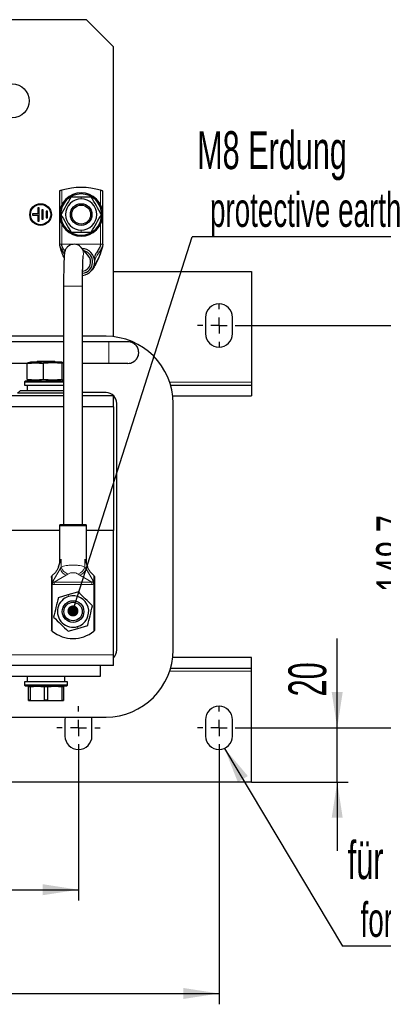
# Model space of a CAD drawing. Header units: millimetres. Extents: x 5 to 418, y 2 to 292.
# Tile 8 of 41: x 121 to 155, y 66 to 157. Entities that reach past the tile are written whole.
import ezdxf

# ---------------------------------------------------------------- set-up
doc = ezdxf.new("R2010")
doc.units = ezdxf.units.MM
doc.layers.add('SLD-0', color=7, linetype='Continuous')
doc.styles.add('SLDTEXTSTYLE0', font='TXT', dxfattribs={"width": 0.605})
doc.dimstyles.new('SLDDIMSTYLE0', dxfattribs={"dimtxt": 3.5, "dimasz": 3.302, "dimexe": 0, "dimexo": 0.0625, "dimgap": 0.875, "dimtad": 1, "dimlfac": 4, "dimrnd": 1e-09, "dimzin": 12, "dimdsep": 46, "dimtxsty": 'SLDTEXTSTYLE0', "dimsah": 1, "dimcen": 0.09, "dimadec": 0, "dimazin": 3, "dimtfac": 1, "dimtofl": 0, "dimtmove": 0, "dimatfit": 3, "dimfxl": 1, "dimfrac": 2, "dimtolj": 1, "dimtzin": 12, "dimarcsym": 0})
doc.dimstyles.new('SLDDIMSTYLE2', dxfattribs={"dimtxt": 3.5, "dimasz": 3.302, "dimexe": 0, "dimexo": 0.0625, "dimgap": 0.875, "dimtad": 1, "dimlfac": 4, "dimrnd": 1e-09, "dimzin": 12, "dimdsep": 46, "dimtxsty": 'SLDTEXTSTYLE0', "dimsah": 1, "dimcen": 0.09, "dimadec": 0, "dimazin": 3, "dimtfac": 1, "dimtmove": 0, "dimatfit": 0, "dimfxl": 1, "dimfrac": 2, "dimtolj": 1, "dimtzin": 12, "dimarcsym": 0})
doc.dimstyles.new('SLDDIMSTYLE3', dxfattribs={"dimtxt": 0.18, "dimasz": 3.302, "dimexe": 0, "dimexo": 0.0625, "dimgap": 0, "dimtad": 0, "dimtih": 1, "dimtoh": 1, "dimdec": 0, "dimrnd": 1e-09, "dimzin": 0, "dimdsep": 46, "dimtxsty": 'Standard', "dimsah": 1, "dimcen": 0.09, "dimadec": 0, "dimazin": 0, "dimtfac": 3.302, "dimtdec": 0, "dimtofl": 0, "dimtmove": 0, "dimatfit": 3, "dimfxl": 1, "dimfrac": 2, "dimtolj": 1, "dimtzin": 0, "dimarcsym": 0})
doc.dimstyles.new('SLDDIMSTYLE4', dxfattribs={"dimtxt": 0.18, "dimasz": 1.016, "dimexe": 0, "dimexo": 0.0625, "dimgap": 0, "dimtad": 0, "dimtih": 1, "dimtoh": 1, "dimdec": 0, "dimrnd": 1e-09, "dimzin": 0, "dimdsep": 46, "dimtxsty": 'Standard', "dimblk1": 'DOT', "dimblk2": 'DOT', "dimsah": 1, "dimcen": 0.09, "dimadec": 0, "dimazin": 0, "dimtfac": 1.016, "dimtdec": 0, "dimtofl": 0, "dimtmove": 0, "dimatfit": 3, "dimldrblk": 'DOT', "dimfxl": 1, "dimfrac": 2, "dimtolj": 1, "dimtzin": 0, "dimarcsym": 0})

# ---------------------------------------------------------------- blocks, each defined once
blk = doc.blocks.new('_D_4')
at = {"layer": 'SLD-0'}
for p, q in [((70.651, 89.942), (70.651, 75.992)), ((126.651, 89.942), (126.651, 75.992)), ((70.651, 76.992), (126.651, 76.992))]:
    blk.add_line(p, q, dxfattribs=at)
for points in [[(70.651, 76.992), (73.953, 76.484), (73.953, 77.5)], [(126.651, 76.992), (123.349, 77.5), (123.349, 76.484)]]:
    blk.add_solid(points, dxfattribs=at)
at = {"layer": 'SLD-0', "insert": (94.64, 81.504), "char_height": 3.5, "attachment_point": 1, "style": 'SLDTEXTSTYLE0'}
blk.add_mtext('224', dxfattribs=at)
blk = doc.blocks.new('_D_5')
at = {"layer": 'SLD-0'}
for p, q in [((57.651, 89.942), (57.651, 66.407)), ((139.651, 89.942), (139.651, 66.407)), ((57.651, 67.407), (139.651, 67.407))]:
    blk.add_line(p, q, dxfattribs=at)
for points in [[(57.651, 67.407), (60.953, 66.899), (60.953, 67.915)], [(139.651, 67.407), (136.349, 67.915), (136.349, 66.899)]]:
    blk.add_solid(points, dxfattribs=at)
at = {"layer": 'SLD-0', "insert": (94.64, 71.918), "char_height": 3.5, "attachment_point": 1, "style": 'SLDTEXTSTYLE0'}
blk.add_mtext('328', dxfattribs=at)
blk = doc.blocks.new('_D_6')
at = {"layer": 'SLD-0'}
for p, q in [((150.583, 91.942), (150.583, 100.201)), ((141.651, 91.942), (151.583, 91.942)), ((150.583, 86.942), (150.583, 91.942)), ((142.651, 86.942), (151.583, 86.942)), ((150.583, 86.942), (150.583, 80.592))]:
    blk.add_line(p, q, dxfattribs=at)
for points in [[(150.583, 91.942), (151.091, 95.244), (150.075, 95.244)], [(150.583, 86.942), (150.075, 83.64), (151.091, 83.64)]]:
    blk.add_solid(points, dxfattribs=at)
at = {"layer": 'SLD-0', "insert": (146.071, 94.853), "char_height": 3.5, "attachment_point": 1, "rotation": 90, "style": 'SLDTEXTSTYLE0'}
blk.add_mtext('20', dxfattribs=at)
blk = doc.blocks.new('_D_7')
at = {"layer": 'SLD-0'}
for p, q in [((141.651, 129.117), (159.705, 129.117)), ((158.705, 129.117), (158.705, 91.942)), ((141.651, 91.942), (159.705, 91.942))]:
    blk.add_line(p, q, dxfattribs=at)
for points in [[(158.705, 129.117), (158.197, 125.815), (159.213, 125.815)], [(158.705, 91.942), (159.213, 95.244), (158.197, 95.244)]]:
    blk.add_solid(points, dxfattribs=at)
at = {"layer": 'SLD-0', "insert": (154.194, 104.514), "char_height": 3.5, "attachment_point": 1, "rotation": 90, "style": 'SLDTEXTSTYLE0'}
blk.add_mtext('148,7', dxfattribs=at)
blk = doc.blocks.new('SW_NOTE_0')
at = {"layer": 'SLD-0', "color": 0}
blk.add_line((14.321, 0), (0, 0), dxfattribs=at)
at = {"layer": 'SLD-0', "color": 0, "attachment_point": 1, "style": 'SLDTEXTSTYLE0'}
for s, insert, char_height in [('für M8', (0.483, 9.689), 3.5), ('for M8', (1.674, 4.024), 3.175)]:
    blk.add_mtext(s, dxfattribs=dict(at, insert=insert, char_height=char_height))
blk = doc.blocks.new('SW_NOTE_0_1')
at = {"layer": 'SLD-0', "color": 0}
blk.add_line((30.237, 0), (0, 0), dxfattribs=at)
at = {"layer": 'SLD-0', "color": 0, "attachment_point": 1, "style": 'SLDTEXTSTYLE0'}
for s, insert, char_height in [('M8 Erdung', (0.449, 9.762), 3.5), ('protective earth', (1.64, 4.097), 3.175)]:
    blk.add_mtext(s, dxfattribs=dict(at, insert=insert, char_height=char_height))
blk = doc.blocks.new('_Dot')
at = {"color": 0, "linetype": 'ByBlock', "lineweight": -2}
blk.add_line((-0.5, 0), (-1, 0), dxfattribs=at)
at = {"color": 0, "linetype": 'ByBlock', "const_width": 0.5}
blk.add_lwpolyline([(-0.25, 0, 1), (0.25, 0, 1)], format="xyb", close=True, dxfattribs=at)
blk = doc.blocks.new('SW_CENTERMARKSYMBOL_2')
at = {"layer": 'SLD-0', "color": 0}
for p, q in [((0, 1.5), (0, 2)), ((-1.5, 0), (-2, 0)), ((0, 0), (-0.75, 0)), ((0, 0), (0, 0.75)), ((0, 0), (0, -0.75)), ((0, 0), (0.75, 0)), ((1.5, 0), (2, 0)), ((0, -1.5), (0, -2))]:
    blk.add_line(p, q, dxfattribs=at)
blk = doc.blocks.new('SW_CENTERMARKSYMBOL_4')
at = {"layer": 'SLD-0', "color": 0}
for p, q in [((0, 1.5), (0, 2)), ((-1.5, 0), (-2, 0)), ((0, 0), (-0.75, 0)), ((0, 0), (0, 0.75)), ((0, 0), (0, -0.75)), ((0, 0), (0.75, 0)), ((1.5, 0), (2, 0)), ((0, -1.5), (0, -2))]:
    blk.add_line(p, q, dxfattribs=at)
blk = doc.blocks.new('SW_CENTERMARKSYMBOL_7')
at = {"layer": 'SLD-0', "color": 0}
for p, q in [((0, 1.5), (0, 2)), ((-1.5, 0), (-2, 0)), ((0, 0), (-0.75, 0)), ((0, 0), (0, 0.75)), ((0, 0), (0, -0.75)), ((0, 0), (0.75, 0)), ((1.5, 0), (2, 0)), ((0, -1.5), (0, -2))]:
    blk.add_line(p, q, dxfattribs=at)

msp = doc.modelspace()

# ---------------------------------------------------------------- linework, layer by layer
at = {"color": 7, "linetype": 'Continuous', "lineweight": 25}
for p, q in [((127.4009, 157.3671), (69.9009, 157.3671)), ((129.9009, 154.8671), (127.4009, 157.3671)), ((129.9009, 128.0775), (129.9009, 154.8671)), ((124.9009, 141.5385), (124.9009, 136.6171)), ((125.9627, 140.9921), (126.9009, 140.9921)), ((126.9009, 140.9921), (127.8391, 140.9921)), ((128.9009, 136.6171), (128.9009, 141.5385)), ((122.9009, 139.4296), (122.4009, 139.4296)), ((122.4009, 139.4296), (122.4009, 139.3046)), ((122.4009, 139.3046), (122.9009, 139.3046)), ((123.0259, 139.9921), (122.9009, 139.9921)), ((122.9009, 139.9921), (122.9009, 139.4296)), ((122.9009, 139.3046), (122.9009, 138.7421)), ((123.0259, 138.7421), (123.0259, 139.9921)), ((123.4009, 139.8046), (123.2759, 139.8046)), ((123.2759, 139.8046), (123.2759, 138.9296)), ((123.4009, 138.9296), (123.4009, 139.8046)), ((123.7759, 139.6796), (123.6509, 139.6796)), ((123.6509, 139.6796), (123.6509, 139.0546)), ((123.7759, 139.0546), (123.7759, 139.6796)), ((122.9009, 138.7421), (123.0259, 138.7421)), ((123.2759, 138.9296), (123.4009, 138.9296)), ((123.6509, 139.0546), (123.7759, 139.0546)), ((125.9627, 137.7421), (126.9009, 137.7421)), ((126.9009, 137.7421), (127.8391, 137.7421)), ((126.9126, 136.3151), (126.8926, 136.3373)), ((127.5599, 135.5678), (126.9126, 136.3151)), ((127.5623, 135.5651), (127.5599, 135.5678)), ((128.6901, 135.7962), (128.8492, 136.3058)), ((129.9009, 134.1171), (142.6509, 134.1171)), ((142.6509, 134.1171), (142.6509, 123.8671)), ((125.2759, 132.7442), (125.2759, 110.6921)), ((127.0259, 110.6921), (127.0259, 132.7442)), ((138.4009, 129.8671), (138.4009, 128.3671)), ((140.9009, 128.3671), (140.9009, 129.8671)), ((125.2759, 128.1171), (118.1009, 128.1171)), ((129.2009, 128.1171), (127.0259, 128.1171)), ((129.4759, 127.6171), (127.0259, 127.6171)), ((121.9465, 125.6171), (113.0259, 125.6171)), ((122.0132, 125.6557), (121.9218, 125.6029)), ((121.9218, 124.1314), (121.9218, 125.6029)), ((122.2009, 125.7171), (122.0104, 125.6661)), ((124.214, 125.7171), (122.2009, 125.7171)), ((122.8426, 125.7921), (122.7676, 125.7171)), ((124.4592, 125.7921), (122.8426, 125.7921)), ((124.2819, 125.6703), (123.4173, 125.6029)), ((123.4173, 124.1314), (123.4173, 125.6029)), ((125.1009, 125.7171), (124.214, 125.7171)), ((125.1465, 125.6029), (124.2819, 125.6703)), ((124.5342, 125.7171), (124.4592, 125.7921)), ((125.2759, 125.6703), (125.1009, 125.7171)), ((125.1465, 124.1314), (125.1465, 125.6029)), ((129.4759, 125.6171), (127.0259, 125.6171)), ((121.7509, 124.0171), (121.6509, 123.9171)), ((121.6509, 123.9171), (121.6509, 123.6171)), ((121.6509, 123.9171), (125.2759, 123.9171)), ((121.7509, 124.0171), (125.2759, 124.0171)), ((121.9218, 124.1314), (122.0132, 124.0786)), ((122.0104, 124.0682), (122.2009, 124.0171)), ((125.1009, 124.0171), (125.2759, 124.064)), ((142.6509, 123.8671), (142.6509, 123.6171)), ((121.2759, 123.1171), (121.0259, 122.8671)), ((125.2759, 122.8671), (121.0259, 122.8671)), ((121.2759, 123.1171), (125.2759, 123.1171)), ((121.6509, 123.6171), (125.2759, 123.6171)), ((121.9009, 123.6171), (121.9009, 123.1171)), ((129.2009, 122.9171), (127.0259, 122.9171)), ((135.1633, 123.6171), (142.6509, 123.6171)), ((142.6509, 123.6171), (142.6509, 122.6171)), ((125.2759, 122.6171), (117.4009, 122.6171)), ((129.9009, 122.6171), (127.0259, 122.6171)), ((129.9009, 122.6313), (129.9009, 122.6171)), ((129.9009, 122.6171), (129.915, 122.6171)), ((129.9009, 121.6171), (129.9009, 122.6171)), ((130.2009, 99.1421), (130.2009, 121.9171)), ((135.3613, 122.6171), (142.6509, 122.6171)), ((135.4009, 99.1421), (135.4009, 121.9171)), ((125.2759, 121.6171), (112.2759, 121.6171)), ((129.9009, 121.6171), (127.0259, 121.6171)), ((129.9009, 121.6171), (129.9009, 110.1921)), ((124.9009, 110.1921), (116.3009, 110.1921)), ((124.9384, 110.6921), (124.9009, 110.6016)), ((124.9009, 110.6016), (124.9009, 107.07)), ((127.4009, 110.6016), (124.9009, 110.6016)), ((127.3634, 110.6921), (124.9384, 110.6921)), ((127.4009, 110.6016), (127.3634, 110.6921)), ((127.4009, 107.07), (127.4009, 110.6016)), ((129.9009, 110.1921), (127.4009, 110.1921)), ((129.9009, 98.6921), (129.9009, 110.1921)), ((124.8015, 106.8096), (125.056, 107.5253)), ((127.2458, 107.5253), (127.5002, 106.8096)), ((124.1509, 105.8348), (124.1509, 100.9532)), ((124.2281, 106.0235), (124.5188, 106.3096)), ((127.783, 106.3096), (128.0737, 106.0235)), ((128.1338, 105.9394), (128.147, 105.8343)), ((128.1509, 100.9532), (128.1509, 105.8343)), ((124.2281, 100.8894), (124.2281, 105.2268)), ((128.0737, 105.2268), (128.0737, 100.8894)), ((124.794, 103.9882), (125.6944, 104.2517)), ((125.6944, 104.2517), (126.5948, 104.5153)), ((125.707, 100.869), (126.6074, 101.1326)), ((126.6074, 101.1326), (127.5078, 101.3961)), ((129.9009, 97.6921), (129.9009, 98.6921)), ((129.915, 98.4421), (129.9009, 98.4421)), ((142.6509, 98.4421), (135.3613, 98.4421)), ((142.6509, 97.4421), (142.6509, 98.4421)), ((128.6509, 97.6921), (118.6509, 97.6921)), ((128.6509, 97.6921), (128.6509, 96.6921)), ((129.9009, 97.6921), (128.6509, 97.6921)), ((142.6509, 97.4421), (135.1633, 97.4421)), ((142.6509, 97.1921), (142.6509, 97.4421)), ((128.6509, 96.6921), (118.6509, 96.6921)), ((121.9009, 96.6921), (121.9009, 96.1921)), ((125.4009, 96.1921), (125.4009, 96.6921)), ((142.6509, 86.9421), (142.6509, 97.1921)), ((121.6509, 96.1921), (121.6509, 95.8921)), ((125.6451, 96.1921), (121.6509, 96.1921)), ((121.6509, 95.8921), (121.7509, 95.7921)), ((125.6451, 95.8921), (121.6509, 95.8921)), ((125.5454, 95.7921), (121.7509, 95.7921)), ((122.173, 95.7419), (122.0259, 95.7419)), ((122.0259, 94.5174), (122.0259, 95.7419)), ((122.173, 95.7419), (122.8384, 95.7921)), ((122.173, 95.7419), (122.173, 94.5174)), ((122.8384, 95.7921), (123.5038, 95.7419)), ((123.798, 95.7419), (123.5038, 95.7419)), ((123.5038, 94.5174), (123.5038, 95.7419)), ((123.798, 95.7419), (124.4634, 95.7921)), ((123.798, 95.7419), (123.798, 94.5174)), ((124.4634, 95.7921), (125.1288, 95.7419)), ((125.1288, 94.5174), (125.1288, 95.7419)), ((125.2759, 95.7419), (125.1288, 95.7419)), ((125.2759, 95.7419), (125.2759, 94.5174)), ((125.5509, 95.7921), (125.5454, 95.7921)), ((125.5509, 95.7921), (125.6509, 95.8921)), ((125.6509, 96.1921), (125.6451, 96.1921)), ((125.6509, 95.8921), (125.6451, 95.8921)), ((125.6509, 95.8921), (125.6509, 96.1921)), ((122.0259, 94.4671), (122.0259, 94.5174)), ((122.173, 94.5174), (122.0259, 94.5174)), ((122.0259, 94.4671), (122.8384, 94.4671)), ((122.173, 94.5174), (122.8384, 94.4671)), ((122.8384, 94.4671), (123.5038, 94.5174)), ((122.8384, 94.4671), (124.4634, 94.4671)), ((123.798, 94.5174), (123.5038, 94.5174)), ((123.798, 94.5174), (124.4634, 94.4671)), ((124.4634, 94.4671), (125.1288, 94.5174)), ((124.4634, 94.4671), (125.2759, 94.4671)), ((125.1288, 94.5174), (125.2759, 94.5174)), ((125.2759, 94.5174), (125.2759, 94.4671)), ((118.1009, 92.9421), (129.2009, 92.9421)), ((125.4262, 92.9421), (125.4009, 92.6921)), ((127.9009, 92.6921), (127.8756, 92.9421)), ((125.4009, 92.6921), (125.4009, 91.1921)), ((127.9009, 91.1921), (127.9009, 92.6921)), ((138.4009, 92.6921), (138.4009, 91.1921)), ((140.9009, 91.1921), (140.9009, 92.6921)), ((142.6509, 86.9421), (54.6509, 86.9421))]:
    msp.add_line(p, q, dxfattribs=at)
at = {"color": 7, "linetype": 'Continuous', "lineweight": 18}
for p, q in [((125.1092, 141.6048), (125.1092, 140.2559)), ((126.9009, 140.8171), (126.9009, 140.9921)), ((128.6926, 140.2559), (128.6926, 141.6048)), ((125.0009, 139.3671), (124.9009, 139.3671)), ((128.8009, 139.3671), (128.9009, 139.3671)), ((125.1092, 138.4784), (125.1092, 136.6171)), ((128.6926, 136.6171), (128.6926, 138.4784)), ((126.9009, 137.9171), (126.9009, 137.7421)), ((125.1092, 136.6171), (126.281, 136.6171)), ((126.296, 136.6171), (128.6926, 136.6171)), ((126.1222, 132.7442), (125.2759, 132.7442)), ((127.0259, 132.7442), (126.1222, 132.7442)), ((129.4759, 125.6171), (129.4759, 127.6171)), ((124.214, 125.7171), (124.2819, 125.6703)), ((124.8066, 124.0171), (125.1465, 124.1314)), ((135.0863, 123.8671), (142.6509, 123.8671)), ((125.056, 107.5253), (125.056, 106.7789)), ((127.2458, 106.7789), (127.2458, 107.5253)), ((124.9477, 106.6286), (124.2993, 105.5164)), ((125.056, 106.7789), (124.9477, 106.6286)), ((127.3541, 106.6286), (127.2458, 106.7789)), ((128.0025, 105.5164), (127.3541, 106.6286)), ((124.2281, 105.2268), (124.2281, 106.0235)), ((124.407, 105.4119), (125.5271, 106.0471)), ((125.6791, 106.1535), (125.5271, 106.0471)), ((126.7747, 106.0471), (126.6227, 106.1535)), ((126.7747, 106.0471), (127.8948, 105.4119)), ((128.0737, 106.0235), (128.0737, 105.2268)), ((124.407, 105.4119), (127.8948, 105.4119)), ((124.407, 105.1921), (124.407, 105.4119)), ((127.8948, 105.1921), (124.407, 105.1921)), ((127.8948, 105.4119), (127.8948, 105.1921)), ((125.7436, 104.0838), (125.6944, 104.2517)), ((126.5582, 101.3005), (126.6074, 101.1326)), ((129.9009, 98.6921), (116.3009, 98.6921)), ((142.6509, 97.1921), (135.0863, 97.1921)), ((125.5454, 95.7921), (125.6451, 95.8921)), ((125.6451, 96.1921), (125.6451, 95.8921))]:
    msp.add_line(p, q, dxfattribs=at)
at = {"color": 7, "linetype": 'Continuous', "lineweight": 25}
for centre, radius in [((120.5259, 149.8671), 1.5625), ((123.1509, 139.3671), 1), ((123.1509, 139.3671), 0.9375), ((126.9009, 139.3671), 1), ((126.9009, 139.3671), 0.875), ((126.1509, 102.6921), 1), ((126.1509, 102.6921), 0.85)]:
    msp.add_circle(centre, radius, dxfattribs=at)
for centre, radius, start, end in [((126.9009, 139.3671), 2, 360, 180), ((126.9009, 139.3671), 1.9, 0, 180), ((126.9009, 135.6171), 6.25, 73.341501, 106.658499), ((126.9009, 139.3671), 1.45, 90, 270), ((126.9009, 139.3671), 1.45, 270, 90), ((126.9009, 139.3671), 2, 180, 360), ((126.9009, 139.3671), 1.9, 180, 0), ((126.9009, 134.9921), 1.25, 276.16929, 86.473353), ((126.9009, 134.9921), 1.0625, 277.277359, 75.460679), ((126.9009, 134.9921), 0.875, 279.174333, 40.900357), ((139.6509, 129.8671), 1.25, 0, 180), ((139.6509, 128.3671), 1.25, 180, 0), ((129.2009, 121.9171), 6.2, 0, 90), ((129.2009, 121.9171), 1, 0, 90), ((126.1509, 102.6921), 1.45, 106.315281, 286.315281), ((126.1509, 102.6921), 1.45, 286.315281, 106.315281), ((126.1509, 103.1921), 3, 230.137535, 309.862465), ((129.2009, 99.1421), 6.2, 270, 0), ((129.2009, 99.1421), 1, 314.427004, 0), ((139.6509, 92.6921), 1.25, 0, 180), ((126.6509, 91.1921), 1.25, 180, 0), ((139.6509, 91.1921), 1.25, 180, 0)]:
    msp.add_arc(centre, radius, start, end, dxfattribs=at)
at = {"color": 7, "linetype": 'Continuous', "lineweight": 18}
for centre, radius, start, end in [((126.2521, 135.7432), 0.8736, 346.204874, 40.890073), ((126.8979, 134.9956), 0.875, 279.382142, 40.840623), ((131.2259, 126.6171), 1, 270, 90), ((125.8596, 106.9578), 0.9695, 199.84747, 249.941792), ((126.0192, 107.1155), 1.0204, 199.262096, 250.527178), ((126.2825, 107.1155), 1.0204, 289.472872, 340.737867), ((126.4422, 106.9578), 0.9695, 290.058209, 340.152529)]:
    msp.add_arc(centre, radius, start, end, dxfattribs=at)
at = {"color": 7, "linetype": 'Continuous', "lineweight": 25}
for centre, start_param, end_param in [((124.7727, 105.8609), 2.6381102, 2.9063706), ((127.5291, 105.8609), 0.2352221, 0.5034825)]:
    msp.add_ellipse(centre, major_axis=(0.6218, 0), ratio=0.5420922, start_param=start_param, end_param=end_param, dxfattribs=at)
for points, knots in [([(125.1092, 141.6048), (125.0849, 141.5975), (125.0362, 141.5827), (124.9719, 141.5621), (124.925, 141.5466), (124.9034, 141.5393), (124.9015, 141.5387), (124.9009, 141.5385)], [0, 0, 0, 0, 0.2275786, 0.4552679, 0.679012, 0.8924354, 1, 1, 1, 1]), ([(125.9627, 140.9921), (125.8063, 140.7213), (125.4936, 140.1797), (125.1809, 139.638), (125.0245, 139.3671)], [0, 0, 0, 0, 0.4999949, 1, 1, 1, 1]), ([(128.7773, 139.3671), (128.6209, 139.638), (128.3082, 140.1796), (127.9955, 140.7213), (127.8391, 140.9921)], [0, 0, 0, 0, 0.4999949, 1, 1, 1, 1]), ([(128.9009, 141.5385), (128.8988, 141.5392), (128.8945, 141.5407), (128.8613, 141.5518), (128.8119, 141.5679), (128.7529, 141.5866), (128.7112, 141.5992), (128.6926, 141.6048)], [0, 0, 0, 0, 0.2016272, 0.4030798, 0.6093798, 0.8258341, 1, 1, 1, 1]), ([(125.0245, 139.3671), (125.1809, 139.0963), (125.4936, 138.5547), (125.8063, 138.013), (125.9627, 137.7421)], [0, 0, 0, 0, 0.4999949, 1, 1, 1, 1]), ([(127.8391, 137.7421), (127.9955, 138.013), (128.3082, 138.5546), (128.6209, 139.0963), (128.7773, 139.3671)], [0, 0, 0, 0, 0.4999949, 1, 1, 1, 1]), ([(124.9009, 136.6171), (124.9029, 136.5858), (124.9075, 136.5123), (124.9314, 136.3854), (124.9592, 136.2959), (124.9754, 136.2439)], [0, 0, 0, 0, 0.23647781, 0.55569799, 1, 1, 1, 1]), ([(124.9009, 136.6171), (124.9031, 136.5896), (124.914, 136.452), (125.0546, 136.1713), (125.2216, 135.9164), (125.325, 135.7384), (125.3492, 135.6968)], [0, 0, 0, 0, 0.0690262, 0.343991, 0.8467349, 1, 1, 1, 1]), ([(125.3981, 135.971), (125.3899, 135.9843), (125.3169, 136.1014), (125.2092, 136.2659), (125.1222, 136.4826), (125.1133, 136.5747), (125.1092, 136.6171)], [0, 0, 0, 0, 0.0742907, 0.6570131, 0.8417098, 1, 1, 1, 1]), ([(126.9126, 136.3151), (126.8588, 136.3686), (126.75, 136.4769), (126.5329, 136.5827), (126.2843, 136.6315), (126.0325, 136.6048), (125.8148, 136.5153), (125.6506, 136.3945), (125.5327, 136.2606), (125.4542, 136.1281), (125.4073, 136.0106), (125.3808, 135.9138), (125.3638, 135.8246), (125.3473, 135.7002), (125.3326, 135.522), (125.3173, 135.2431), (125.3046, 134.9123), (125.2939, 134.5228), (125.2856, 134.0932), (125.2798, 133.6316), (125.2764, 133.1772), (125.2761, 132.8786), (125.2759, 132.7442)], [0, 0, 0, 0, 0.0358118, 0.0724099, 0.1109656, 0.1529345, 0.1885474, 0.2198747, 0.2479216, 0.2730123, 0.2956989, 0.3184878, 0.3469552, 0.3889215, 0.475066, 0.5508572, 0.6309151, 0.7085235, 0.7852298, 0.8615385, 0.9376544, 1, 1, 1, 1]), ([(128.9009, 136.6171), (128.897, 136.5703), (128.8873, 136.4555), (128.8283, 136.2174), (128.6857, 135.7511), (128.4645, 135.2019), (128.1784, 134.6603), (127.9858, 134.3269), (127.8369, 134.1828), (127.801, 134.1482)], [0, 0, 0, 0, 0.04677723, 0.11448482, 0.25559305, 0.57011526, 0.76513756, 0.94348071, 1, 1, 1, 1]), ([(128.6926, 136.6171), (128.6877, 136.5711), (128.6772, 136.4706), (128.6168, 136.3296), (128.4974, 136.1084), (128.326, 135.8515), (128.1343, 135.5688), (128.1214, 135.3735), (128.1157, 135.2866)], [0, 0, 0, 0, 0.0766716, 0.1673199, 0.2723205, 0.5539801, 0.8015349, 1, 1, 1, 1]), ([(124.9586, 136.2819), (125.0092, 136.1148), (125.1092, 135.7845), (125.2525, 135.4848), (125.3233, 135.3368)], [0, 0, 0, 0, 0.5060447, 1, 1, 1, 1]), ([(127.0259, 132.7442), (127.026, 132.8285), (127.0262, 133.0733), (127.0284, 133.475), (127.0334, 133.9321), (127.0407, 134.3566), (127.0501, 134.7361), (127.0611, 135.0585), (127.0729, 135.3044), (127.0832, 135.4602), (127.0914, 135.5394), (127.0918, 135.542), (127.092, 135.5429)], [0, 0, 0, 0, 0.0628975, 0.1827604, 0.3026253, 0.4222737, 0.5415166, 0.6600028, 0.7769774, 0.8771881, 0.959189, 1, 1, 1, 1]), ([(128.1358, 134.6769), (128.1368, 134.6757), (128.1418, 134.6688), (128.1611, 134.6846), (128.1943, 134.7215), (128.2505, 134.8134), (128.3529, 135.0001), (128.5042, 135.3216), (128.6304, 135.6035), (128.6868, 135.7856), (128.6901, 135.7962)], [0, 0, 0, 0, 0.0120512, 0.0650714, 0.1123891, 0.1978476, 0.3337422, 0.6091079, 0.9771474, 1, 1, 1, 1]), ([(125.2759, 127.6171), (124.1948, 127.6171), (120.1115, 127.6171), (116.0281, 127.6171), (113.0259, 127.6171)], [0, 0, 0, 0, 0.264758, 1, 1, 1, 1]), ([(131.2259, 127.6171), (131.1996, 127.6171), (131.1469, 127.6171), (130.7421, 127.6171), (130.1638, 127.6171), (129.7052, 127.6171), (129.4759, 127.6171)], [0, 0, 0, 0, 0.2500099, 0.5000039, 0.7499939, 1, 1, 1, 1]), ([(131.2261, 125.6171), (131.3117, 125.6238), (131.4754, 125.6365), (131.6942, 125.726), (131.8698, 125.8432), (132.0339, 126.0108), (132.1547, 126.2192), (132.2271, 126.4796), (132.232, 126.7774), (132.1361, 127.0652), (131.9694, 127.3011), (131.7748, 127.4656), (131.5209, 127.5901), (131.3271, 127.6079), (131.2261, 127.6171)], [0, 0, 0, 0, 0.08200829, 0.15661304, 0.22373095, 0.28339347, 0.3800677, 0.4508354, 0.54032903, 0.66143642, 0.73416723, 0.81483708, 0.90348108, 1, 1, 1, 1]), ([(121.9218, 125.6029), (122.171, 125.6366), (122.6695, 125.7039), (123.1681, 125.6366), (123.4173, 125.6029)], [0, 0, 0, 0, 0.4999949, 1, 1, 1, 1]), ([(125.1465, 125.6029), (125.1854, 125.6438), (125.2328, 125.6936), (125.2801, 125.6614), (125.2886, 125.6557)], [0, 0, 0, 0, 0.82178839, 1, 1, 1, 1]), ([(131.2259, 125.6171), (131.1929, 125.6171), (131.1269, 125.6171), (130.658, 125.6171), (130.0814, 125.6171), (129.6777, 125.6171), (129.4759, 125.6171)], [0, 0, 0, 0, 0.2796254, 0.5592357, 0.779612, 1, 1, 1, 1]), ([(123.4173, 124.1314), (123.1681, 124.0977), (122.6695, 124.0304), (122.171, 124.0977), (121.9218, 124.1314)], [0, 0, 0, 0, 0.4999949, 1, 1, 1, 1]), ([(125.1465, 124.1314), (124.8578, 124.0977), (124.2814, 124.0304), (123.705, 124.0978), (123.4173, 124.1314)], [0, 0, 0, 0, 0.50087292, 1, 1, 1, 1]), ([(125.2886, 124.0786), (125.2801, 124.0729), (125.2328, 124.0407), (125.1854, 124.0905), (125.1465, 124.1314)], [0, 0, 0, 0, 0.1781948, 1, 1, 1, 1]), ([(124.8015, 106.8096), (124.7615, 106.7126), (124.68, 106.5152), (124.5731, 106.3789), (124.5188, 106.3096)], [0, 0, 0, 0, 0.49112075, 1, 1, 1, 1]), ([(127.783, 106.3096), (127.7267, 106.382), (127.6201, 106.519), (127.5386, 106.7165), (127.5002, 106.8096)], [0, 0, 0, 0, 0.5284567, 1, 1, 1, 1]), ([(124.1537, 105.8348), (124.1527, 105.8436), (124.1478, 105.888), (124.159, 105.9166), (124.168, 105.9394)], [0, 0, 0, 0, 0.19947, 1, 1, 1, 1]), ([(124.2993, 105.5164), (124.2917, 105.495), (124.2791, 105.4596), (124.2634, 105.4168), (124.2476, 105.3722), (124.2319, 105.3125), (124.2293, 105.2555), (124.2281, 105.2268)], [0, 0, 0, 0, 0.2406076, 0.3977515, 0.4865474, 0.7420783, 1, 1, 1, 1]), ([(128.0737, 105.2268), (128.0725, 105.2555), (128.0699, 105.3125), (128.0542, 105.3722), (128.0384, 105.4168), (128.0227, 105.4596), (128.0101, 105.495), (128.0025, 105.5164)], [0, 0, 0, 0, 0.2579217, 0.5134526, 0.6020498, 0.7593924, 1, 1, 1, 1]), ([(124.794, 103.9882), (124.72, 103.6843), (124.572, 103.0766), (124.4241, 102.4689), (124.3501, 102.165)], [0, 0, 0, 0, 0.4999949, 1, 1, 1, 1]), ([(127.9517, 103.2193), (127.7256, 103.4353), (127.2733, 103.8673), (126.821, 104.2993), (126.5948, 104.5153)], [0, 0, 0, 0, 0.4999949, 1, 1, 1, 1]), ([(127.5078, 101.3961), (127.5818, 101.7), (127.7298, 102.3077), (127.8777, 102.9154), (127.9517, 103.2193)], [0, 0, 0, 0, 0.4999949, 1, 1, 1, 1]), ([(124.3501, 102.165), (124.5762, 101.949), (125.0285, 101.517), (125.4808, 101.085), (125.707, 100.869)], [0, 0, 0, 0, 0.4999949, 1, 1, 1, 1]), ([(124.1541, 100.9532), (124.1531, 100.9541), (124.1461, 100.9604), (124.172, 100.9369), (124.2105, 100.9043), (124.2281, 100.8894)], [0, 0, 0, 0, 0.0858162, 0.582359, 1, 1, 1, 1]), ([(128.0737, 100.8894), (128.0976, 100.9098), (128.1417, 100.9476), (128.1458, 100.9514), (128.1477, 100.9532)], [0, 0, 0, 0, 0.5415153, 1, 1, 1, 1])]:
    msp.add_open_spline(points, degree=3, knots=knots, dxfattribs=at)
at = {"color": 7, "linetype": 'Continuous', "lineweight": 18}
for points in [[(124.9009, 136.6171), (124.9017, 136.6171), (124.9032, 136.6171), (124.9159, 136.6171), (124.9351, 136.6171), (124.9535, 136.6171), (124.9627, 136.6171)], [(124.9627, 136.6171), (124.9729, 136.6171), (124.9932, 136.6171), (125.0296, 136.6171), (125.0686, 136.6171), (125.0957, 136.6171), (125.1092, 136.6171)], [(128.6926, 136.6171), (128.7061, 136.6171), (128.7332, 136.6171), (128.7722, 136.6171), (128.8086, 136.6171), (128.8289, 136.6171), (128.8391, 136.6171)], [(128.8391, 136.6171), (128.8483, 136.6171), (128.8667, 136.6171), (128.8859, 136.6171), (128.8986, 136.6171), (128.9001, 136.6171), (128.9009, 136.6171)]]:
    msp.add_open_spline(points, degree=3, dxfattribs=at)
for points, knots in [([(128.1509, 134.9921), (128.1635, 135.0722), (128.1916, 135.2499), (128.3564, 135.553), (128.5795, 135.9051), (128.781, 136.2291), (128.8848, 136.4733), (128.896, 136.573), (128.9009, 136.6171)], [0, 0, 0, 0, 0.141353, 0.3136179, 0.6069625, 0.8629351, 0.9392448, 1, 1, 1, 1]), ([(124.9009, 107.07), (124.9075, 107.1498), (124.9204, 107.3065), (125.0114, 107.4533), (125.056, 107.5253)], [0, 0, 0, 0, 0.509942, 1, 1, 1, 1]), ([(127.2458, 107.5253), (127.2909, 107.4534), (127.3758, 107.3182), (127.3887, 107.1739), (127.3947, 107.1063)], [0, 0, 0, 0, 0.5316601, 1, 1, 1, 1]), ([(125.056, 106.7789), (125.1199, 106.8102), (125.2428, 106.8704), (125.515, 106.9346), (125.8206, 106.9738), (126.1509, 106.9872), (126.4812, 106.9738), (126.7868, 106.9346), (127.059, 106.8704), (127.1819, 106.8102), (127.2458, 106.7789)], [0, 0, 0, 0, 0.132726, 0.2552724, 0.3790918, 0.5000001, 0.6209041, 0.7447277, 0.8672716, 1, 1, 1, 1]), ([(124.2993, 105.5164), (124.2927, 105.4893), (124.2843, 105.4548), (124.2804, 105.4178), (124.2826, 105.4063), (124.2848, 105.4019), (124.2869, 105.3994), (124.2896, 105.3973), (124.2941, 105.3951), (124.3058, 105.393), (124.3438, 105.3969), (124.3793, 105.4053), (124.407, 105.4119)], [0, 0, 0, 0, 0.3433344, 0.4379616, 0.4690794, 0.4818701, 0.4937494, 0.5058072, 0.5188914, 0.5509013, 0.6482343, 1, 1, 1, 1]), ([(125.6791, 106.1535), (125.7135, 106.1745), (125.778, 106.2138), (125.9012, 106.253), (126.0258, 106.2751), (126.1509, 106.2817), (126.2761, 106.2751), (126.4006, 106.2529), (126.5238, 106.2138), (126.5883, 106.1745), (126.6227, 106.1535)], [0, 0, 0, 0, 0.1480359, 0.2780617, 0.3890384, 0.5000002, 0.6110757, 0.7219383, 0.8519641, 1, 1, 1, 1]), ([(127.8948, 105.4119), (127.9225, 105.4053), (127.958, 105.3969), (127.9959, 105.393), (128.0077, 105.3951), (128.0122, 105.3973), (128.0148, 105.3993), (128.0169, 105.4019), (128.0192, 105.4063), (128.0214, 105.4177), (128.0175, 105.4548), (128.0091, 105.4893), (128.0025, 105.5164)], [0, 0, 0, 0, 0.3514776, 0.4488401, 0.4808847, 0.4939791, 0.5060337, 0.5179184, 0.5307009, 0.5617858, 0.6563833, 1, 1, 1, 1]), ([(124.407, 105.1921), (124.3739, 105.1931), (124.3123, 105.1949), (124.2547, 105.2167), (124.2281, 105.2268)], [0, 0, 0, 0, 0.537469, 1, 1, 1, 1]), ([(128.0737, 105.2268), (128.0471, 105.2167), (127.9895, 105.1949), (127.9279, 105.1931), (127.8948, 105.1921)], [0, 0, 0, 0, 0.462531, 1, 1, 1, 1])]:
    msp.add_open_spline(points, degree=3, knots=knots, dxfattribs=at)

# ---------------------------------------------------------------- block references
at = {"layer": 'SLD-0'}
for name, p in [('SW_NOTE_0_1', (137.1775, 137.3047)), ('SW_CENTERMARKSYMBOL_4', (139.6509, 129.1171)), ('SW_CENTERMARKSYMBOL_2', (126.6509, 91.9421)), ('SW_CENTERMARKSYMBOL_7', (139.6509, 91.9421)), ('SW_NOTE_0', (151.072, 71.7874))]:
    msp.add_blockref(name, p, dxfattribs=at)

# ---------------------------------------------------------------- dimensions: what is measured, and where the dimension line sits
for base, p1, dimstyle, picture, middle in [((158.7053, 91.9421), (141.6509, 129.1171), 'SLDDIMSTYLE0', '_D_7', (158.7053, 110.5296)), ((150.5826, 91.9421), (142.6509, 86.9421), 'SLDDIMSTYLE2', '_D_6', (150.5826, 97.527))]:
    dim = msp.add_linear_dim(base=base, p1=p1, p2=(141.6509, 91.9421), angle=90, dimstyle=dimstyle, dxfattribs=at)
    dim.commit()
    dim.dimension.update_dxf_attribs({"geometry": picture, "text_midpoint": middle, "dimtype": 160})
for base, p1, p2, picture, middle in [((139.6509, 67.4067), (57.6509, 89.9421), (139.6509, 89.9421), '_D_5', (98.6509, 67.4067)), ((126.6509, 76.9921), (70.6509, 89.9421), (126.6509, 89.9421), '_D_4', (98.6509, 76.9921))]:
    dim = msp.add_linear_dim(base=base, p1=p1, p2=p2, dimstyle='SLDDIMSTYLE0', dxfattribs=at)
    dim.commit()
    dim.dimension.update_dxf_attribs({"geometry": picture, "text_midpoint": middle, "dimtype": 160})

# ---------------------------------------------------------------- leaders
for points, dimstyle in [([(126.1435, 102.7433), (137.1775, 137.3047)], 'SLDDIMSTYLE4'), ([(140.1603, 90.0507), (151.072, 71.7874)], 'SLDDIMSTYLE3')]:
    msp.add_leader(points, dimstyle=dimstyle, dxfattribs=at)

doc.saveas('drawing.dxf')
